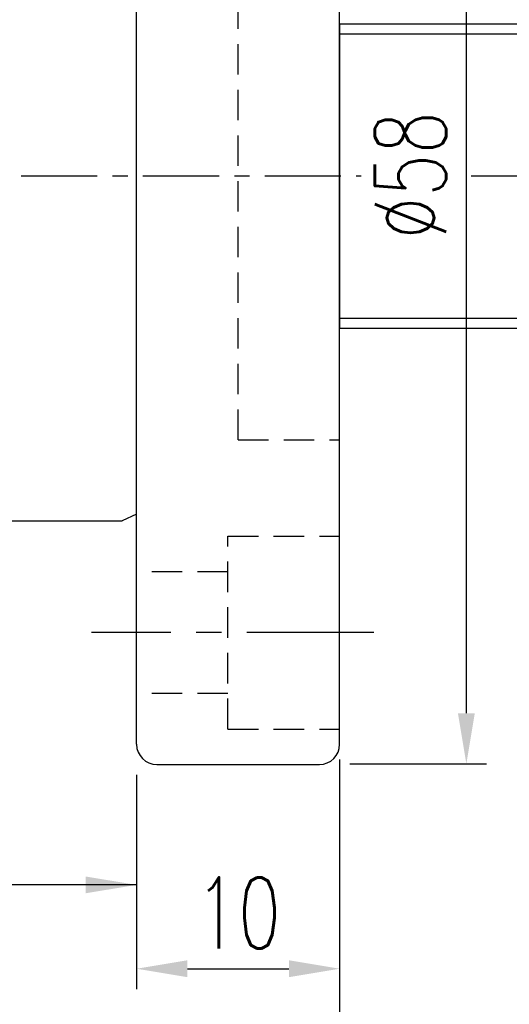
# Model space of a CAD drawing. Extents: x -429 to -114, y 37 to 179.
# Tile 55 of 58: x -318 to -294, y 64 to 112. Entities that reach past the tile are written whole.
import ezdxf

# ---------------------------------------------------------------- set-up
doc = ezdxf.new("R2010")
doc.units = 0
doc.header["$MEASUREMENT"] = 0
doc.header["$PDMODE"] = 2
doc.linetypes.add('CENTER', pattern=[2, 1.25, -0.25, 0.25, -0.25])
doc.linetypes.add('DASHED', pattern=[0.75, 0.5, -0.25])
doc.layers.get('DEFPOINTS').update_dxf_attribs({"linetype": 'CONTINUOUS'})
for name, color, linetype in [('CL', 1, 'CENTER'), ('DIM', 4, 'CONTINUOUS'), ('HID', 2, 'DASHED'), ('OUT', 3, 'CONTINUOUS')]:
    doc.layers.add(name, color=color, linetype=linetype)
doc.styles.add('DIM-7', font='SIMPLEX.shx', dxfattribs={"width": 0.7, "bigfont": 'chineset.shx'})
doc.dimstyles.get("Standard").update_dxf_attribs({"dimtxt": 0.18, "dimasz": 0.18, "dimexe": 0.18, "dimexo": 0.0625, "dimgap": 0.09, "dimtad": 0, "dimtih": 1, "dimtoh": 1, "dimdec": 4, "dimzin": 0, "dimdsep": 46, "dimtxsty": 'STANDARD', "dimcen": 0.09, "dimadec": 0, "dimazin": 0, "dimtfac": 1, "dimtdec": 4, "dimtofl": 0, "dimtmove": 0, "dimatfit": 0, "dimfxl": 1, "dimtolj": 1, "dimtzin": 0, "dimarcsym": 0})

# ---------------------------------------------------------------- blocks, each defined once
blk = doc.blocks.new('*D21')
at = {"layer": 'DEFPOINTS', "color": 0, "linetype": 'Continuous', "transparency": 16777216}
for p in [(-302.736, 77.502), (-312.736, 76.752), (-302.736, 65.692)]:
    blk.add_point(p, dxfattribs=at)
at = {"layer": 'DIM', "color": 7, "linetype": 'Continuous', "lineweight": -2, "transparency": 16777216}
for p, q in [((-302.736, 76.002), (-302.736, 64.692)), ((-312.736, 75.252), (-312.736, 64.692)), ((-310.236, 65.692), (-305.236, 65.692))]:
    blk.add_line(p, q, dxfattribs=at)
at = {"layer": 'DIM', "color": 7, "linetype": 'Continuous', "transparency": 16777216}
for points in [[(-310.236, 66.109), (-310.236, 65.276), (-312.736, 65.692)], [(-305.236, 66.109), (-305.236, 65.276), (-302.736, 65.692)]]:
    blk.add_solid(points, dxfattribs=at)
at = {"layer": 'DIM', "color": 7, "linetype": 'Continuous', "transparency": 16777216, "insert": (-307.736, 68.442), "char_height": 3.5, "attachment_point": 5, "style": 'DIM-7'}
blk.add_mtext('\\A1;10', dxfattribs=at)
blk = doc.blocks.new('*D20')
at = {"layer": 'DEFPOINTS', "color": 0, "linetype": 'Continuous', "transparency": 16777216}
for p in [(-359.736, 88.752), (-302.736, 77.502), (-359.736, 59.255)]:
    blk.add_point(p, dxfattribs=at)
at = {"layer": 'DIM', "color": 7, "linetype": 'Continuous', "lineweight": -2, "transparency": 16777216}
for p, q in [((-359.736, 87.252), (-359.736, 58.255)), ((-302.736, 76.002), (-302.736, 58.255)), ((-305.236, 59.255), (-357.236, 59.255))]:
    blk.add_line(p, q, dxfattribs=at)
at = {"layer": 'DIM', "color": 7, "linetype": 'Continuous', "transparency": 16777216}
for points in [[(-357.236, 59.672), (-357.236, 58.838), (-359.736, 59.255)], [(-305.236, 59.672), (-305.236, 58.838), (-302.736, 59.255)]]:
    blk.add_solid(points, dxfattribs=at)
at = {"layer": 'DIM', "color": 7, "linetype": 'Continuous', "transparency": 16777216, "insert": (-331.236, 62.005), "char_height": 3.5, "attachment_point": 5, "style": 'DIM-7'}
blk.add_mtext('\\A1;57', dxfattribs=at)
blk = doc.blocks.new('*D19')
at = {"layer": 'DEFPOINTS', "color": 0, "linetype": 'Continuous', "transparency": 16777216}
for p in [(-303.736, 133.783), (-296.497, 133.783), (-303.736, 75.783)]:
    blk.add_point(p, dxfattribs=at)
at = {"layer": 'DIM', "color": 7, "linetype": 'Continuous', "lineweight": -2, "transparency": 16777216}
for p, q in [((-302.236, 133.783), (-295.497, 133.783)), ((-296.497, 78.283), (-296.497, 131.283)), ((-302.236, 75.783), (-295.497, 75.783))]:
    blk.add_line(p, q, dxfattribs=at)
at = {"layer": 'DIM', "color": 7, "linetype": 'Continuous', "transparency": 16777216}
for points in [[(-296.913, 131.283), (-296.08, 131.283), (-296.497, 133.783)], [(-296.913, 78.283), (-296.08, 78.283), (-296.497, 75.783)]]:
    blk.add_solid(points, dxfattribs=at)
at = {"layer": 'DIM', "color": 7, "linetype": 'Continuous', "transparency": 16777216, "insert": (-299.247, 104.783), "char_height": 3.5, "attachment_point": 5, "rotation": 90, "style": 'DIM-7'}
blk.add_mtext('\\A1;%%c58', dxfattribs=at)
blk = doc.blocks.new('*D15')
at = {"layer": 'DEFPOINTS', "color": 0, "linetype": 'Continuous', "transparency": 16777216}
for p in [(-383.42, 99.752), (-255.831, 98.752), (-255.831, 44.767)]:
    blk.add_point(p, dxfattribs=at)
at = {"layer": 'DIM', "color": 7, "linetype": 'Continuous', "lineweight": -2, "transparency": 16777216}
for p, q in [((-383.42, 98.252), (-383.42, 43.767)), ((-255.831, 97.252), (-255.831, 43.767)), ((-380.92, 44.767), (-258.331, 44.767))]:
    blk.add_line(p, q, dxfattribs=at)
at = {"layer": 'DIM', "color": 7, "linetype": 'Continuous', "transparency": 16777216}
for points in [[(-380.92, 45.184), (-380.92, 44.35), (-383.42, 44.767)], [(-258.331, 45.184), (-258.331, 44.35), (-255.831, 44.767)]]:
    blk.add_solid(points, dxfattribs=at)
at = {"layer": 'DIM', "color": 7, "linetype": 'Continuous', "transparency": 16777216, "insert": (-319.625, 47.517), "char_height": 3.5, "attachment_point": 5, "style": 'DIM-7'}
blk.add_mtext('\\A1;L2', dxfattribs=at)
blk = doc.blocks.new('*D14')
at = {"layer": 'DEFPOINTS', "color": 0, "linetype": 'Continuous', "transparency": 16777216}
for p in [(-383.42, 99.752), (-270.831, 97.252), (-270.831, 51.661)]:
    blk.add_point(p, dxfattribs=at)
at = {"layer": 'DIM', "color": 7, "linetype": 'Continuous', "lineweight": -2, "transparency": 16777216}
for p, q in [((-383.42, 98.252), (-383.42, 50.661)), ((-270.831, 95.752), (-270.831, 50.661)), ((-380.92, 51.661), (-273.331, 51.661))]:
    blk.add_line(p, q, dxfattribs=at)
at = {"layer": 'DIM', "color": 7, "linetype": 'Continuous', "transparency": 16777216}
for points in [[(-380.92, 52.078), (-380.92, 51.244), (-383.42, 51.661)], [(-273.331, 52.078), (-273.331, 51.244), (-270.831, 51.661)]]:
    blk.add_solid(points, dxfattribs=at)
at = {"layer": 'DIM', "color": 7, "linetype": 'Continuous', "transparency": 16777216, "insert": (-327.125, 55.328), "char_height": 3.5, "attachment_point": 5, "style": 'DIM-7'}
blk.add_mtext('\\A1;L1 (hardened)', dxfattribs=at)
blk = doc.blocks.new('*D13')
at = {"layer": 'DEFPOINTS', "color": 0, "linetype": 'Continuous', "transparency": 16777216}
for p in [(-210.831, 100.252), (-405.42, 51.936), (-405.42, 38.163)]:
    blk.add_point(p, dxfattribs=at)
at = {"layer": 'DIM', "color": 7, "linetype": 'Continuous', "lineweight": -2, "transparency": 16777216}
for p, q in [((-210.831, 98.752), (-210.831, 37.163)), ((-405.42, 50.436), (-405.42, 37.163)), ((-213.331, 38.163), (-402.92, 38.163))]:
    blk.add_line(p, q, dxfattribs=at)
at = {"layer": 'DIM', "color": 7, "linetype": 'Continuous', "transparency": 16777216}
for points in [[(-402.92, 38.58), (-402.92, 37.747), (-405.42, 38.163)], [(-213.331, 38.58), (-213.331, 37.747), (-210.831, 38.163)]]:
    blk.add_solid(points, dxfattribs=at)
at = {"layer": 'DIM', "color": 7, "linetype": 'Continuous', "transparency": 16777216, "insert": (-308.125, 40.913), "char_height": 3.5, "attachment_point": 5, "style": 'DIM-7'}
blk.add_mtext('\\A1;L3', dxfattribs=at)

msp = doc.modelspace()

# ---------------------------------------------------------------- linework, layer by layer
at = {"layer": 'CL', "color": 7, "linetype": 'CENTER', "ltscale": 3}
for p, q in [((-408.42, 104.752), (-301.674, 104.752)), ((-296.254, 104.752), (-209.924, 104.752))]:
    msp.add_line(p, q, dxfattribs=at)
at = {"layer": 'CL', "color": 7, "ltscale": 5}
msp.add_line((-301.057, 82.252), (-314.951, 82.252), dxfattribs=at)
at = {"layer": 'DIM', "color": 7, "linetype": 'Continuous'}
for p, q in [((-302.736, 112.252), (-302.736, 97.252)), ((-302.736, 111.752), (-270.831, 111.752)), ((-302.736, 97.752), (-270.831, 97.752))]:
    msp.add_line(p, q, dxfattribs=at)
at = {"layer": 'HID', "color": 7, "ltscale": 3}
for p, q in [((-307.736, 91.752), (-307.736, 117.752)), ((-307.736, 91.752), (-302.736, 91.752)), ((-308.236, 77.502), (-308.236, 87.002)), ((-308.236, 87.002), (-302.736, 87.002)), ((-308.236, 85.252), (-312.736, 85.252)), ((-308.236, 79.252), (-312.736, 79.252)), ((-308.236, 77.502), (-302.736, 77.502))]:
    msp.add_line(p, q, dxfattribs=at)
at = {"layer": 'OUT', "color": 7}
for p, q in [((-312.736, 76.752), (-312.736, 132.752)), ((-302.736, 76.752), (-302.736, 132.752)), ((-312.736, 88.082), (-313.445, 87.752)), ((-358.736, 87.752), (-313.445, 87.752)), ((-311.736, 75.752), (-303.736, 75.752))]:
    msp.add_line(p, q, dxfattribs=at)
at = {"layer": 'OUT', "color": 7, "linetype": 'Continuous'}
for p, q in [((-302.736, 112.252), (-256.331, 112.252)), ((-302.736, 97.252), (-256.331, 97.252))]:
    msp.add_line(p, q, dxfattribs=at)
at = {"layer": 'OUT', "color": 7}
for centre, start, end in [((-311.736, 76.752), 180, 270), ((-303.736, 76.752), 270, 0)]:
    msp.add_arc(centre, 1, start, end, dxfattribs=at)

# ---------------------------------------------------------------- dimensions: what is measured, and where the dimension line sits
at = {"layer": 'DIM', "color": 7, "linetype": 'Continuous'}
dim = msp.add_linear_dim(base=(-296.497, 133.783), p1=(-303.736, 75.783), p2=(-303.736, 133.783), angle=270, text='%%c<>', dimstyle='STANDARD', override={"dimtxt": 3.5, "dimasz": 2.5, "dimexe": 1, "dimexo": 1.5, "dimgap": 1, "dimtad": 1, "dimtih": 0, "dimtoh": 0, "dimdec": 2, "dimzin": 8, "dimtxsty": 'DIM-7', "dimclrd": 7, "dimclre": 7, "dimclrt": 7, "dimtfac": 0.6, "dimtix": 1, "dimtofl": 1, "dimatfit": 3, "dimtzin": 8}, dxfattribs=at)
dim.commit()
dim.dimension.update_dxf_attribs({"geometry": '*D19', "text_midpoint": (-299.247, 104.783)})
for base, p1, p2, text, picture, middle in [((-405.42, 38.163), (-210.831, 100.252), (-405.42, 51.936), 'L3', '*D13', (-308.125, 40.913)), ((-255.831, 44.767), (-383.42, 99.752), (-255.831, 98.752), 'L2', '*D15', (-319.625, 47.517))]:
    dim = msp.add_linear_dim(base=base, p1=p1, p2=p2, text=text, dimstyle='STANDARD', override={"dimtxt": 3.5, "dimasz": 2.5, "dimexe": 1, "dimexo": 1.5, "dimgap": 1, "dimtad": 1, "dimtih": 0, "dimtoh": 0, "dimdec": 2, "dimzin": 8, "dimtxsty": 'DIM-7', "dimclrd": 7, "dimclre": 7, "dimclrt": 7, "dimtfac": 0.6, "dimtix": 1, "dimtofl": 1, "dimatfit": 3, "dimtzin": 8}, dxfattribs=at)
    dim.commit()
    dim.dimension.update_dxf_attribs({"geometry": picture, "text_midpoint": middle})
dim = msp.add_linear_dim(base=(-270.831, 51.661), p1=(-383.42, 99.752), p2=(-270.831, 97.252), text='L1 (hardened)', dimstyle='STANDARD', override={"dimtxt": 3.5, "dimasz": 2.5, "dimexe": 1, "dimexo": 1.5, "dimgap": 1, "dimtad": 1, "dimtih": 0, "dimtoh": 0, "dimdec": 2, "dimzin": 8, "dimtxsty": 'DIM-7', "dimclrd": 7, "dimclre": 7, "dimclrt": 7, "dimtfac": 0.6, "dimtix": 1, "dimtofl": 1, "dimatfit": 3, "dimtzin": 8}, dxfattribs=at)
dim.commit()
dim.dimension.update_dxf_attribs({"geometry": '*D14', "text_midpoint": (-327.125, 51.661), "dimtype": 160})
for base, p1, p2, picture, middle in [((-359.736, 59.255), (-302.736, 77.502), (-359.736, 88.752), '*D20', (-331.236, 62.005)), ((-302.736, 65.692), (-312.736, 76.752), (-302.736, 77.502), '*D21', (-307.736, 68.442))]:
    dim = msp.add_linear_dim(base=base, p1=p1, p2=p2, dimstyle='STANDARD', override={"dimtxt": 3.5, "dimasz": 2.5, "dimexe": 1, "dimexo": 1.5, "dimgap": 1, "dimtad": 1, "dimtih": 0, "dimtoh": 0, "dimdec": 2, "dimzin": 8, "dimtxsty": 'DIM-7', "dimclrd": 7, "dimclre": 7, "dimclrt": 7, "dimtfac": 0.6, "dimtix": 1, "dimtofl": 1, "dimatfit": 3, "dimtzin": 8}, dxfattribs=at)
    dim.commit()
    dim.dimension.update_dxf_attribs({"geometry": picture, "text_midpoint": middle})

# ---------------------------------------------------------------- leaders
msp.add_leader([(-312.736, 69.823), (-319.112, 69.823)], dimstyle='STANDARD', override={"dimtxt": 3.5, "dimasz": 2.5, "dimexe": 1, "dimexo": 1.5, "dimgap": 1, "dimtad": 1, "dimtih": 0, "dimtoh": 0, "dimdec": 2, "dimzin": 8, "dimtxsty": 'DIM-7', "dimclrd": 7, "dimclre": 7, "dimclrt": 7, "dimtfac": 0.6, "dimtix": 1, "dimtofl": 1, "dimatfit": 3, "dimtzin": 8}, dxfattribs=at)

doc.saveas('drawing.dxf')
